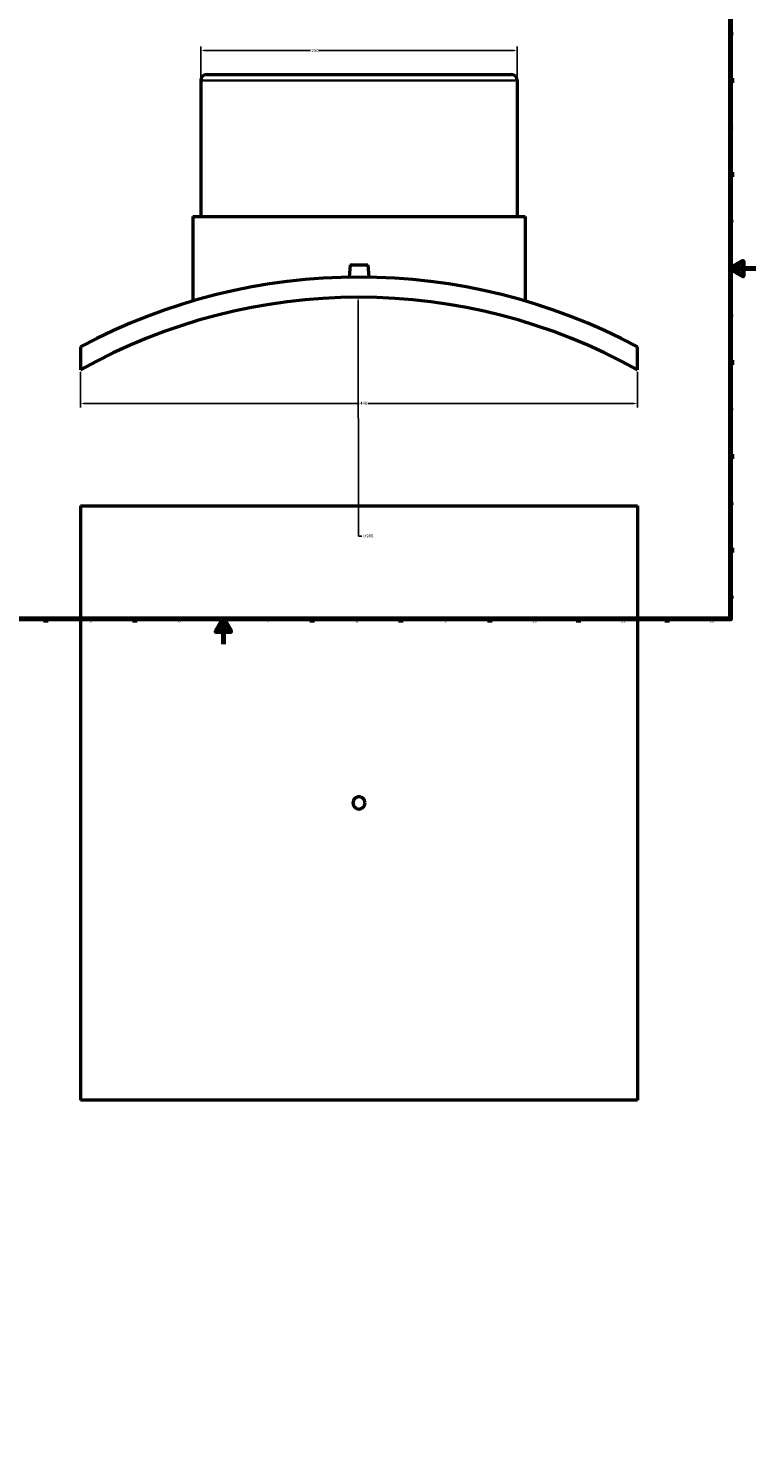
# Model space of a CAD drawing. Header units: millimetres. Extents: x -309 to 1514, y -626 to 1065.
# Tile 2 of 5: x 266 to 841, y -626 to 487. Entities that reach past the tile are written whole.
import ezdxf

# ---------------------------------------------------------------- set-up
doc = ezdxf.new("R2010")
doc.units = ezdxf.units.MM
for name, color, linetype, lineweight in [('Border (ANSI)', 7, 'Continuous', 70), ('Dimension (ANSI)', 7, 'Continuous', 25), ('Visible (ANSI)', 7, 'Continuous', 50), ('Visible Narrow (ANSI)', 7, 'Continuous', 35)]:
    doc.layers.add(name, color=color, linetype=linetype, lineweight=lineweight)
doc.styles.add('Note Text (ANSI)', font='tahoma.ttf')
doc.dimstyles.new('Default - mm (ANSI)', dxfattribs={"dimtxt": 2.4, "dimasz": 2.5, "dimexe": 3.175, "dimexo": 1.6002, "dimgap": 0.8, "dimtad": 0, "dimtoh": 1, "dimdec": 0, "dimrnd": 1e-08, "dimzin": 4, "dimdsep": 46, "dimtxsty": 'Note Text (ANSI)', "dimcen": 0.09, "dimdle": 10, "dimclrd": 256, "dimclre": 256, "dimclrt": 5, "dimadec": 1, "dimazin": 1, "dimtfac": 1.27, "dimtofl": 0, "dimtmove": 0, "dimatfit": 3, "dimfxl": 1, "dimtolj": 1, "dimtzin": 4, "dimlwd": -1, "dimlwe": -1, "dimarcsym": 0})

# ---------------------------------------------------------------- blocks, each defined once
blk = doc.blocks.new('Borders Default Border')
at = {"layer": 'Border (ANSI)'}
for p, q in [((821, 445.5), (823.8, 445.5)), ((821, 371.2), (823.8, 371.2)), ((821, 222.7), (823.8, 222.7)), ((821, 148.5), (823.8, 148.5)), ((821, 74.3), (823.8, 74.3)), ((280.3, 20), (280.3, 17.2)), ((350.4, 20), (350.4, 17.2)), ((490.6, 20), (490.6, 17.2)), ((560.7, 20), (560.7, 17.2)), ((630.8, 20), (630.8, 17.2)), ((700.8, 20), (700.8, 17.2)), ((770.9, 20), (770.9, 17.2))]:
    blk.add_line(p, q, dxfattribs=at)
at = {"layer": 'Border (ANSI)', "flags": 128}
for points in [[(20, 20), (20, 574), (821, 574), (821, 20), (20, 20)], [(841, 297), (821, 297), (831, 302.8), (831, 291.2), (821, 297)], [(420.5, 0), (420.5, 20), (414.7, 10), (426.3, 10), (420.5, 20)]]:
    blk.add_lwpolyline(points, dxfattribs=at)
at = {"layer": 'Border (ANSI)', "color": 5, "true_color": 0x0000ff, "char_height": 2.4, "attachment_point": 7, "style": 'Note Text (ANSI)'}
for s, insert in [('B', (821.9, 481.4)), ('C', (821.7, 407.1)), ('D', (821.7, 332.9)), ('E', (821.9, 258.7)), ('F', (822, 184.4)), ('G', (821.6, 110.1)), ('H', (821.7, 35.9)), ('5', (314.7, 17.1)), ('6', (384.7, 17.1)), ('7', (454.8, 17.2)), ('8', (524.8, 17.1)), ('9', (594.9, 17.2)), ('10', (664.3, 17.1)), ('11', (734.4, 17.2)), ('12', (804.5, 17.2))]:
    blk.add_mtext(s, dxfattribs=dict(at, insert=insert))
blk = doc.blocks.new('*D7')
at = {"layer": 'Defpoints', "color": 0, "transparency": 16777216}
for p in [(307.5, 216.8), (747.5, 216.8), (747.5, 190.4)]:
    blk.add_point(p, dxfattribs=at)
at = {"layer": 'Dimension (ANSI)', "transparency": 16777216}
for p, q in [((307.5, 215.2), (307.5, 187.2)), ((747.5, 215.2), (747.5, 187.2)), ((310, 190.4), (527.6, 190.4)), ((745, 190.4), (534.4, 190.4))]:
    blk.add_line(p, q, dxfattribs=at)
for points in [[(310, 190.8), (310, 190), (307.5, 190.4)], [(745, 190.8), (745, 190), (747.5, 190.4)]]:
    blk.add_solid(points, dxfattribs=at)
at = {"layer": 'Dimension (ANSI)', "color": 5, "transparency": 16777216, "insert": (528.4, 191.7), "char_height": 2.4, "attachment_point": 1, "style": 'Note Text (ANSI)'}
blk.add_mtext('\\A1;440', dxfattribs=at)
blk = doc.blocks.new('*D8')
at = {"layer": 'Defpoints', "color": 0, "transparency": 16777216}
for p in [(652.5, 469.3), (402.5, 445.7), (652.5, 445.7)]:
    blk.add_point(p, dxfattribs=at)
at = {"layer": 'Dimension (ANSI)', "transparency": 16777216}
for p, q in [((402.5, 447.3), (402.5, 472.5)), ((405, 469.3), (489.2, 469.3)), ((650, 469.3), (495.9, 469.3)), ((652.5, 447.3), (652.5, 472.5))]:
    blk.add_line(p, q, dxfattribs=at)
for points in [[(405, 469.7), (405, 468.9), (402.5, 469.3)], [(650, 469.7), (650, 468.9), (652.5, 469.3)]]:
    blk.add_solid(points, dxfattribs=at)
at = {"layer": 'Dimension (ANSI)', "color": 5, "transparency": 16777216, "insert": (490, 470.5), "char_height": 2.4, "attachment_point": 1, "style": 'Note Text (ANSI)'}
blk.add_mtext('\\A1;250', dxfattribs=at)
blk = doc.blocks.new('*D9')
at = {"layer": 'Defpoints', "color": 0, "transparency": 16777216}
for p in [(526.9, 274.2), (528.2, -625.8)]:
    blk.add_point(p, dxfattribs=at)
at = {"layer": 'Dimension (ANSI)', "transparency": 16777216}
for p, q in [((527.1, 85.5), (526.9, 271.7)), ((529.9, 85.5), (527.1, 85.5))]:
    blk.add_line(p, q, dxfattribs=at)
blk.add_solid([(527.3, 271.7), (526.4, 271.7), (526.9, 274.2)], dxfattribs=at)
at = {"layer": 'Dimension (ANSI)', "color": 5, "transparency": 16777216, "insert": (530.7, 86.8), "char_height": 2.4, "attachment_point": 1, "style": 'Note Text (ANSI)'}
blk.add_mtext('\\A1;∅900', dxfattribs=at)

msp = doc.modelspace()

# ---------------------------------------------------------------- linework, layer by layer
at = {"layer": 'Visible (ANSI)'}
for p, q in [((402.53, 445.74), (402.53, 338.24)), ((407.03, 450.24), (648.03, 450.24)), ((652.53, 445.74), (652.53, 338.24)), ((396.28, 338.24), (658.78, 338.24)), ((396.28, 338.24), (396.28, 271.37)), ((658.78, 338.24), (658.78, 271.37)), ((520.53, 299.84), (519.69, 290.17)), ((520.53, 299.84), (534.53, 299.84)), ((534.53, 299.84), (535.38, 290.17)), ((307.53, 235.04), (307.53, 216.8)), ((747.53, 216.8), (747.53, 235.04)), ((307.53, 109.53), (747.53, 109.53)), ((307.53, 109.53), (307.53, -360.47)), ((747.53, 109.53), (747.53, -360.47)), ((747.53, -360.47), (307.53, -360.47))]:
    msp.add_line(p, q, dxfattribs=at)
for centre, radius, start, end in [((407.03, 445.74), 4.5, 90, 180), ((648.03, 445.74), 4.5, 0, 90), ((527.53, -175.76), 466, 61.82911, 118.17089), ((527.53, -175.76), 450, 60.73242, 119.26758)]:
    msp.add_arc(centre, radius, start, end, dxfattribs=at)
msp.add_open_spline([(532.33, -125.47), (532.33, -126.07), (532.21, -126.72), (531.72, -127.9), (531.35, -128.44), (530.5, -129.29), (529.96, -129.66), (528.78, -130.15), (528.13, -130.27), (526.93, -130.27), (526.29, -130.15), (525.1, -129.66), (524.56, -129.29), (523.71, -128.44), (523.34, -127.9), (522.85, -126.72), (522.73, -126.07), (522.73, -124.87), (522.85, -124.23), (523.34, -123.04), (523.71, -122.5), (524.56, -121.65), (525.1, -121.28), (526.29, -120.79), (526.93, -120.67), (528.13, -120.67), (528.78, -120.79), (529.96, -121.28), (530.5, -121.65), (531.35, -122.5), (531.72, -123.04), (532.21, -124.23), (532.33, -124.87), (532.33, -125.47)], degree=3, knots=[0, 0, 0, 0, 0.1808111, 0.1808111, 0.3616222, 0.3616222, 0.5424333, 0.5424333, 0.7232443, 0.7232443, 0.9040554, 0.9040554, 1.0848665, 1.0848665, 1.2656776, 1.2656776, 1.4464887, 1.4464887, 1.6272998, 1.6272998, 1.8081108, 1.8081108, 1.9889219, 1.9889219, 2.169733, 2.169733, 2.3505441, 2.3505441, 2.5313552, 2.5313552, 2.7121663, 2.7121663, 2.8929774, 2.8929774, 2.8929774, 2.8929774], dxfattribs=at)
at = {"layer": 'Visible Narrow (ANSI)'}
msp.add_line((650.99, 445.74), (404.07, 445.74), dxfattribs=at)

# ---------------------------------------------------------------- block references
msp.add_blockref('Borders Default Border', (0, 0))

# ---------------------------------------------------------------- dimensions: what is measured, and where the dimension line sits
at = {"layer": 'Dimension (ANSI)'}
for base, p1, p2, picture, middle in [((652.53, 469.3), (402.53, 445.74), (652.53, 445.74), '*D8', (492.53, 469.3)), ((747.53, 190.4), (307.53, 216.8), (747.53, 216.8), '*D7', (531.03, 190.4))]:
    dim = msp.add_linear_dim(base=base, p1=p1, p2=p2, angle=180, dimstyle='Default - mm (ANSI)', override={"dimgap": 0.8, "dimtoh": 0, "dimdec": 0, "dimtol": 0, "dimlim": 0, "dimtp": 0, "dimtm": 0, "dimtdec": 2, "dimatfit": 1}, dxfattribs=at)
    dim.commit()
    dim.dimension.update_dxf_attribs({"geometry": picture, "text_midpoint": middle, "dimtype": 160})
dim = msp.add_diameter_dim_2p(p1=(528.2, -625.76), p2=(526.86, 274.24), dimstyle='Default - mm (ANSI)', override={"dimgap": 0.8, "dimtih": 1, "dimdec": 0, "dimlfac": 1, "dimtol": 0, "dimlim": 0, "dimtp": 0, "dimtm": 0, "dimtdec": 2}, dxfattribs=at)
dim.commit()
dim.dimension.update_dxf_attribs({"geometry": '*D9', "text_midpoint": (534.59, 85.52), "dimtype": 163})

doc.saveas('drawing.dxf')
